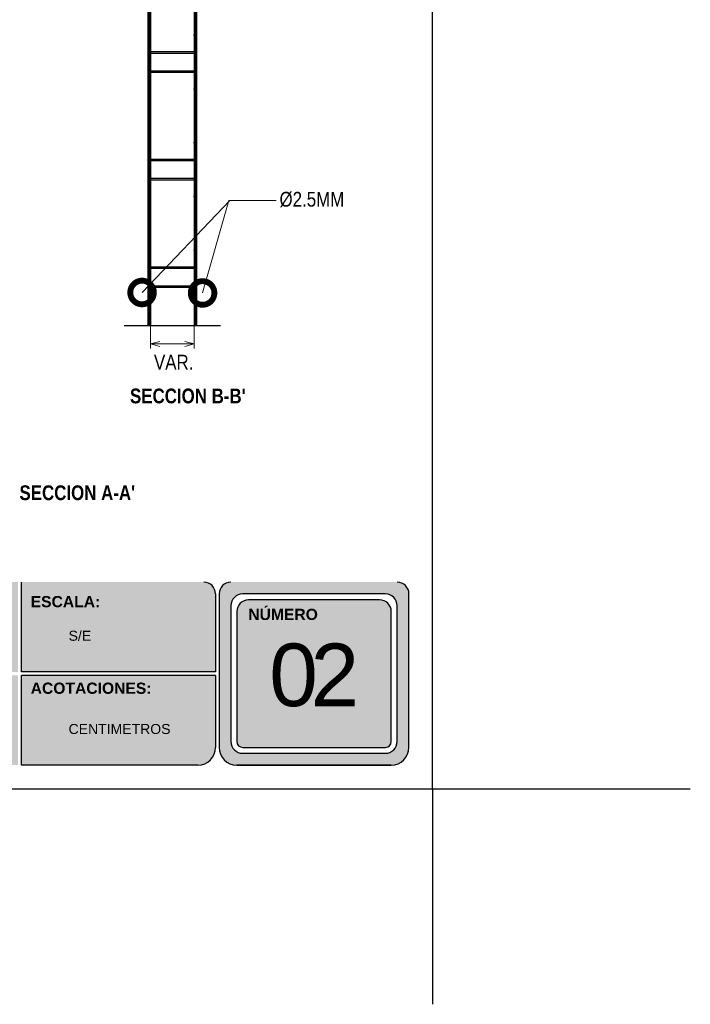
# Model space of a CAD drawing. Header units: millimetres. Extents: x 0 to 30, y 0 to 35.5.
# Tile 2 of 3: x 18.6 to 30, y 0 to 16.7. Entities that reach past the tile are written whole.
import ezdxf

# ---------------------------------------------------------------- set-up
doc = ezdxf.new("R2010")
doc.units = ezdxf.units.MM
doc.linetypes.add('ACAD_ISO08W100', pattern=[36, 24, -3, 6, -3])
doc.linetypes.add('DASHED2', pattern=[9.525, 6.35, -3.175])
for name, color, linetype in [('conector', 5, 'Continuous'), ('eps', 251, 'Continuous'), ('longitudinal', 6, 'Continuous'), ('transversal', 1, 'Continuous')]:
    doc.layers.add(name, color=color, linetype=linetype)
doc.layers.add('TEXTO', color=7, linetype='DASHED2', lineweight=0)
doc.layers.add('TEXTO CUADRO DATOS', color=251, linetype='Continuous', lineweight=0)
doc.styles.add('Erika', font='techl___.ttf', dxfattribs={"height": 0.25})
doc.styles.get("Standard").update_dxf_attribs({"font": 'arial.ttf'})
doc.dimstyles.new('Erika', dxfattribs={"dimtxt": 0.25, "dimasz": 0.8, "dimexe": 0.5, "dimexo": 0.5, "dimgap": 0, "dimtad": 0, "dimlfac": 0.1, "dimzin": 1, "dimdsep": 46, "dimtxsty": 'Erika', "dimblk": 'DOTSMALL', "dimcen": 2.5, "dimse1": 1, "dimse2": 1, "dimclrd": 252, "dimclre": 252, "dimclrt": 256, "dimadec": 0, "dimazin": 0, "dimtfac": 1, "dimtmove": 0, "dimatfit": 3, "dimldrblk": 'DOTSMALL', "dimfxl": 1, "dimlwd": 0, "dimlwe": 0, "dimarcsym": 0})

# ---------------------------------------------------------------- blocks, each defined once
blk = doc.blocks.new('_DotSmall')
at = {"color": 0, "linetype": 'ByBlock', "const_width": 0.5}
blk.add_lwpolyline([(-0.0625, 0, 1), (0.0625, 0, 1)], format="xyb", close=True, dxfattribs=at)

msp = doc.modelspace()

# ---------------------------------------------------------------- hatches: boundary and pattern name
at = {"true_color": 0xb3b3b3}
h = msp.add_hatch(color=253, dxfattribs=at)
h.paths.add_polyline_path([(22.169, 7.153, 0.414214), (21.969, 6.953), (21.969, 4.353, 0.414214), (22.269, 4.053), (24.888, 4.053, 0.414214), (25.188, 4.353), (25.188, 6.953, 0.414214), (24.988, 7.153)])
h.paths.add_polyline_path([(24.988, 6.753), (24.988, 4.453, -0.414214), (24.788, 4.253), (22.369, 4.253, -0.414214), (22.169, 4.453), (22.169, 6.753, -0.414214), (22.369, 6.953), (24.788, 6.953, -0.414214)], flags=16)
h.paths.add_polyline_path([(24.888, 6.653), (24.888, 4.453, -0.414214), (24.788, 4.353), (22.369, 4.353, -0.414214), (22.269, 4.453), (22.269, 6.653, -0.414214), (22.469, 6.853), (24.688, 6.853, -0.414214)], flags=0)
h.paths.add_polyline_path([(22.873, 6.559), (24.176, 6.559), (24.176, 4.303), (22.873, 4.303)], flags=8)
h.paths.add_polyline_path([(22.417, 8.338), (23.661, 8.338), (23.661, 8.047), (22.417, 8.047)], flags=9)
h = msp.add_hatch(color=253, dxfattribs=at)
h.paths.add_polyline_path([(22.169, 7.153, 0.414214), (21.969, 6.953), (21.969, 4.353, 0.414214), (22.269, 4.053), (24.888, 4.053, 0.414214), (25.188, 4.353), (25.188, 6.953, 0.414214), (24.988, 7.153)])
h.paths.add_polyline_path([(24.988, 6.753), (24.988, 4.453, -0.414214), (24.788, 4.253), (22.369, 4.253, -0.414214), (22.169, 4.453), (22.169, 6.753, -0.414214), (22.369, 6.953), (24.788, 6.953, -0.414214)], flags=16)
h.paths.add_polyline_path([(24.888, 6.653), (24.888, 4.453, -0.414214), (24.788, 4.353), (22.369, 4.353, -0.414214), (22.269, 4.453), (22.269, 6.653, -0.414214), (22.469, 6.853), (24.688, 6.853, -0.414214)], flags=0)
h.paths.add_polyline_path([(22.873, 6.559), (24.176, 6.559), (24.176, 4.303), (22.873, 4.303)], flags=8)
h.paths.add_polyline_path([(22.417, 8.338), (23.661, 8.338), (23.661, 8.047), (22.417, 8.047)], flags=9)
h = msp.add_hatch(color=253, dxfattribs=at)
h.paths.add_polyline_path([(18.558, 5.633), (18.558, 7.153), (15.267, 7.153), (15.267, 5.633)])
h.paths.add_polyline_path([(18.558, 5.573), (15.267, 5.573), (15.267, 4.053), (18.558, 4.053)])
h.paths.add_polyline_path([(18.618, 5.573), (18.618, 4.053), (21.609, 4.053, 0.414214), (21.909, 4.353), (21.909, 5.573)])
h.paths.add_polyline_path([(18.618, 7.153), (18.618, 5.633), (21.909, 5.633), (21.909, 6.953, 0.414214), (21.709, 7.153)])

# ---------------------------------------------------------------- linework, layer by layer
at = {"linetype": 'ACAD_ISO08W100', "ltscale": 2}
msp.add_line((20.358, 11.501), (21.991, 11.501), dxfattribs=at)
at = {"color": 253, "true_color": 0xb3b3b3}
for p, q in [((18.618, 5.633), (18.618, 7.153)), ((21.909, 6.953), (21.909, 5.633)), ((21.969, 6.953), (21.969, 4.353)), ((24.788, 6.953), (22.369, 6.953)), ((24.788, 6.953), (22.369, 6.953)), ((24.688, 6.853), (22.469, 6.853)), ((24.688, 6.853), (22.469, 6.853)), ((25.188, 4.353), (25.188, 6.953)), ((25.188, 4.353), (25.188, 6.953)), ((22.169, 6.753), (22.169, 4.453)), ((24.988, 4.453), (24.988, 6.753)), ((24.988, 4.453), (24.988, 6.753)), ((22.269, 6.653), (22.269, 4.453)), ((24.888, 4.453), (24.888, 6.653)), ((24.888, 4.453), (24.888, 6.653)), ((21.909, 5.633), (18.618, 5.633)), ((18.618, 4.053), (18.618, 5.573)), ((21.909, 5.573), (18.618, 5.573)), ((21.909, 5.573), (21.909, 4.353)), ((22.369, 4.353), (24.788, 4.353)), ((22.369, 4.353), (24.788, 4.353)), ((22.369, 4.253), (24.788, 4.253)), ((22.369, 4.253), (24.788, 4.253)), ((21.609, 4.053), (18.618, 4.053)), ((24.888, 4.053), (22.269, 4.053)), ((22.269, 4.053), (24.888, 4.053)), ((24.888, 4.053), (22.269, 4.053)), ((22.269, 4.053), (24.888, 4.053))]:
    msp.add_line(p, q, dxfattribs=at)
at = {"color": 254, "true_color": 0xe3e3e3}
for q in [(25.588, 0), (29.958, 3.653), (25.588, 0)]:
    msp.add_line((25.588, 3.653), q, dxfattribs=at)
msp.add_lwpolyline([(3.998, 3.653), (25.588, 3.653), (25.588, 31.593), (3.998, 31.593)], close=True, dxfattribs=at)
at = {"color": 253, "true_color": 0xb3b3b3}
for centre, radius, start, end in [((21.709, 6.953), 0.2, 0, 90), ((22.169, 6.953), 0.2, 90, 180), ((24.988, 6.953), 0.2, 0, 90), ((24.988, 6.953), 0.2, 0, 90), ((22.369, 6.753), 0.2, 90, 180), ((22.469, 6.653), 0.2, 90, 180), ((24.688, 6.653), 0.2, 0, 90), ((24.688, 6.653), 0.2, 0, 90), ((24.788, 6.753), 0.2, 0, 90), ((24.788, 6.753), 0.2, 0, 90), ((21.609, 4.353), 0.3, 270, 0), ((22.269, 4.353), 0.3, 180, 270), ((22.269, 4.353), 0.3, 180, 270), ((22.369, 4.453), 0.2, 180, 270), ((22.369, 4.453), 0.1, 180, 270), ((24.788, 4.453), 0.2, 270, 0), ((24.788, 4.453), 0.1, 270, 360), ((24.788, 4.453), 0.2, 270, 0), ((24.788, 4.453), 0.1, 270, 360), ((24.888, 4.353), 0.3, 270, 0), ((24.888, 4.353), 0.3, 270, 0), ((24.888, 4.353), 0.3, 270, 0), ((24.888, 4.353), 0.3, 270, 0)]:
    msp.add_arc(centre, radius, start, end, dxfattribs=at)
at = {"layer": 'conector'}
for p, q in [((20.784, 16.142), (21.566, 16.142)), ((20.784, 16.118), (21.566, 16.118)), ((20.784, 15.818), (21.566, 15.818)), ((20.784, 15.794), (21.566, 15.794)), ((20.784, 14.32), (21.566, 14.32)), ((20.784, 14.295), (21.566, 14.295)), ((20.784, 13.996), (21.566, 13.996)), ((20.784, 13.971), (21.566, 13.971)), ((20.784, 12.497), (21.566, 12.497)), ((20.784, 12.473), (21.566, 12.473)), ((20.784, 12.173), (21.566, 12.173)), ((20.784, 12.149), (21.566, 12.149))]:
    msp.add_line(p, q, dxfattribs=at)
at = {"layer": 'eps'}
for p, q in [((20.804, 24.056), (20.804, 11.501)), ((21.546, 24.056), (21.546, 11.501))]:
    msp.add_line(p, q, dxfattribs=at)
at = {"layer": 'longitudinal'}
for p, q in [((20.763, 24.056), (20.763, 11.501)), ((20.784, 24.056), (20.784, 11.501)), ((21.566, 24.056), (21.566, 11.501)), ((21.586, 24.056), (21.586, 11.501))]:
    msp.add_line(p, q, dxfattribs=at)
at = {"layer": 'TEXTO'}
for p, q in [((20.804, 11.501), (20.804, 11.11)), ((20.804, 11.501), (20.804, 11.11)), ((21.546, 11.501), (21.546, 11.11)), ((21.546, 11.462), (21.546, 11.11)), ((20.804, 11.189), (20.962, 11.231)), ((20.804, 11.189), (21.546, 11.189)), ((20.962, 11.147), (20.804, 11.189)), ((21.388, 11.231), (21.546, 11.189)), ((21.546, 11.189), (21.388, 11.147))]:
    msp.add_line(p, q, dxfattribs=at)
at = {"layer": 'transversal', "color": 7}
for p, q in [((20.806, 16.424), (20.782, 16.424)), ((20.794, 16.436), (20.794, 16.412)), ((21.568, 16.424), (21.544, 16.424)), ((21.556, 16.436), (21.556, 16.412)), ((20.794, 15.525), (20.794, 15.5)), ((21.556, 15.525), (21.556, 15.5)), ((20.806, 15.513), (20.782, 15.513)), ((21.568, 15.513), (21.544, 15.513)), ((20.806, 14.601), (20.782, 14.601)), ((20.794, 14.613), (20.794, 14.589)), ((21.568, 14.601), (21.544, 14.601)), ((21.556, 14.613), (21.556, 14.589)), ((20.806, 13.69), (20.782, 13.69)), ((20.794, 13.702), (20.794, 13.678)), ((21.568, 13.69), (21.544, 13.69)), ((21.556, 13.702), (21.556, 13.678)), ((20.806, 12.779), (20.782, 12.779)), ((20.794, 12.791), (20.794, 12.767)), ((21.568, 12.779), (21.544, 12.779)), ((21.556, 12.791), (21.556, 12.767)), ((20.806, 11.868), (20.782, 11.868)), ((20.794, 11.88), (20.794, 11.855)), ((21.568, 11.868), (21.544, 11.868)), ((21.556, 11.88), (21.556, 11.855))]:
    msp.add_line(p, q, dxfattribs=at)
at = {"layer": 'transversal'}
for centre in [(20.794, 16.424), (21.556, 16.424), (20.794, 15.513), (21.556, 15.513), (20.794, 14.601), (21.556, 14.601), (20.794, 13.69), (21.556, 13.69), (20.794, 12.779), (21.556, 12.779), (20.794, 11.868), (21.556, 11.868)]:
    msp.add_circle(centre, 0.0101, dxfattribs=at)

# ---------------------------------------------------------------- texts
at = {"layer": 'TEXTO', "linetype": 'ByBlock', "lineweight": 0, "char_height": 0.25, "style": 'Erika'}
for s, insert, attachment_point in [('%%C2.5MM ', (22.993, 13.766), 1), ('VAR.', (20.865, 11.005), 1), ("{\\fTechnicLite|b1|i0|c2|p2;SECCION B-B'}", (22.419, 10.433), 3), ("{\\fTechnicLite|b1|i0|c2|p2;SECCION A-A'}", (20.545, 8.793), 3)]:
    msp.add_mtext(s, dxfattribs=dict(at, insert=insert, attachment_point=attachment_point))
at = {"layer": 'TEXTO CUADRO DATOS', "attachment_point": 1}
for s, insert, char_height, width in [('{\\fArial|b1|i0|c0|p34;ESCALA:}', (18.774, 6.918), 0.19, 0.00323), ('{\\fArial|b1|i0|c0|p34;NÚMERO}', (22.464, 6.702), 0.19, 0.00323), ('{\\fArial|b0|i0|c0|p34;S/E}', (19.417, 6.33), 0.17, 0.00323), ('\\pi-0.58833;{\\T0.75;02}', (23.408, 6.112), 1.06042, 0.00457), ('{\\fArial|b1|i0|c0|p34;ACOTACIONES:}', (18.774, 5.451), 0.19, 0.00323), ('{\\fArial|b0|i0|c0|p34;CENTIMETROS}', (19.417, 4.75), 0.17, 0.00323)]:
    msp.add_mtext(s, dxfattribs=dict(at, insert=insert, char_height=char_height, width=width))

# ---------------------------------------------------------------- leaders
at = {"layer": 'TEXTO', "linetype": 'ByBlock', "lineweight": 0}
for points in [[(20.663, 12.061), (22.15, 13.619), (22.936, 13.619)], [(21.689, 12.053), (22.136, 13.619), (22.936, 13.619)]]:
    msp.add_leader(points, dimstyle='Erika', override={"dimgap": 0, "dimtad": 0}, dxfattribs=at)

doc.saveas('drawing.dxf')
